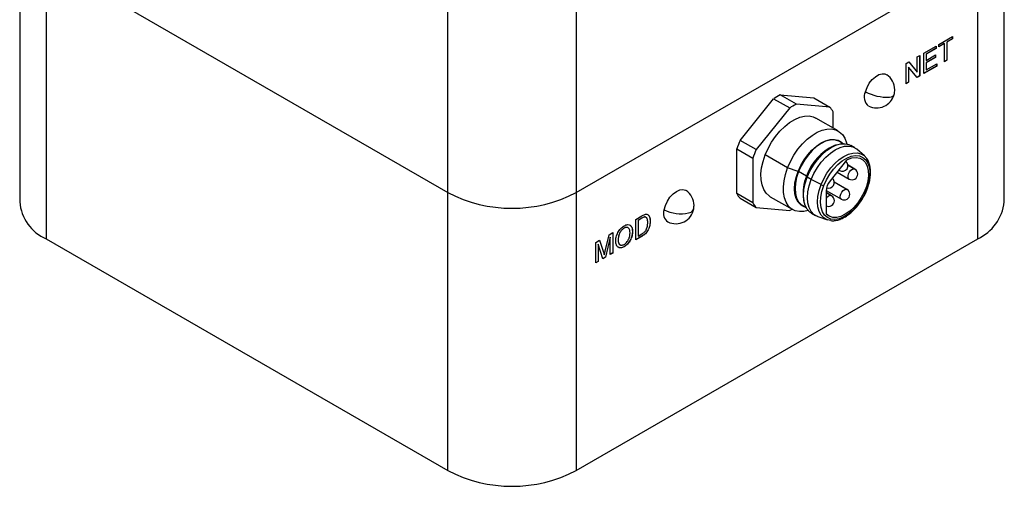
# Model space of a CAD drawing. Header units: inches. Extents: x 0.86 to 7.63, y 2.11 to 9.01.
# Tile 10 of 11: x 5.92 to 7.63, y 6.85 to 7.66. Entities that reach past the tile are written whole.
import ezdxf

# ---------------------------------------------------------------- set-up
doc = ezdxf.new("R2010")
doc.units = ezdxf.units.IN
doc.header["$MEASUREMENT"] = 0

msp = doc.modelspace()

# ---------------------------------------------------------------- linework, layer by layer
at = {"color": 7, "linetype": 'Continuous', "lineweight": 25}
for p, q in [((5.919, 7.8269), (5.919, 7.3447)), ((7.6259, 7.3447), (7.6259, 7.8269)), ((5.9651, 7.7627), (6.6611, 7.3609)), ((5.9651, 7.7627), (5.9651, 7.2804)), ((6.8838, 7.3609), (7.5798, 7.7627)), ((7.5798, 7.2804), (7.5798, 7.7627)), ((6.6611, 7.3609), (6.6611, 7.7097)), ((6.8838, 7.7097), (6.8838, 7.3609)), ((7.5123, 7.6176), (7.5362, 7.6314)), ((7.5361, 7.6313), (7.5361, 7.6274)), ((7.5362, 7.6314), (7.5362, 7.6273)), ((7.4864, 7.6026), (7.5079, 7.6151)), ((7.5078, 7.615), (7.5078, 7.6111)), ((7.5079, 7.6151), (7.5079, 7.611)), ((7.5219, 7.6193), (7.5123, 7.6137)), ((7.5221, 7.6192), (7.5123, 7.6135)), ((7.5123, 7.6135), (7.5123, 7.6176)), ((7.5219, 7.6193), (7.5221, 7.6192)), ((7.5221, 7.5879), (7.5221, 7.6192)), ((7.5361, 7.6274), (7.5263, 7.6217)), ((7.5263, 7.6217), (7.5263, 7.5905)), ((7.5263, 7.6217), (7.5264, 7.6217)), ((7.5362, 7.6273), (7.5264, 7.6217)), ((7.5264, 7.6217), (7.5264, 7.5904)), ((7.5361, 7.6274), (7.5362, 7.6273)), ((7.475, 7.5961), (7.4793, 7.5986)), ((7.475, 7.5697), (7.475, 7.5961)), ((7.4791, 7.5985), (7.4791, 7.5633)), ((7.4793, 7.5986), (7.4793, 7.5632)), ((7.4864, 7.5673), (7.4864, 7.6026)), ((7.5078, 7.6111), (7.4905, 7.6011)), ((7.4905, 7.6011), (7.4905, 7.5902)), ((7.4905, 7.6011), (7.4907, 7.601)), ((7.5079, 7.611), (7.4907, 7.601)), ((7.4907, 7.601), (7.4907, 7.5902)), ((7.4907, 7.5902), (7.5068, 7.5995)), ((7.5066, 7.5994), (7.5066, 7.5955)), ((7.5068, 7.5995), (7.5068, 7.5954)), ((7.5078, 7.6111), (7.5079, 7.611)), ((7.4557, 7.585), (7.4603, 7.5876)), ((7.4557, 7.5496), (7.4557, 7.585)), ((7.4602, 7.5876), (7.4748, 7.5698)), ((7.4603, 7.5876), (7.475, 7.5697)), ((7.5086, 7.5803), (7.4864, 7.5674)), ((7.5087, 7.5802), (7.4864, 7.5673)), ((7.5066, 7.5955), (7.4905, 7.5862)), ((7.4905, 7.5902), (7.4907, 7.5902)), ((7.4905, 7.5862), (7.4905, 7.5739)), ((7.4905, 7.5862), (7.4907, 7.5861)), ((7.5068, 7.5954), (7.4907, 7.5861)), ((7.4907, 7.5861), (7.4907, 7.5738)), ((7.4907, 7.5738), (7.5087, 7.5843)), ((7.5066, 7.5955), (7.5068, 7.5954)), ((7.5086, 7.5842), (7.5086, 7.5803)), ((7.5086, 7.5803), (7.5087, 7.5802)), ((7.5087, 7.5843), (7.5087, 7.5802)), ((7.5263, 7.5905), (7.5221, 7.5881)), ((7.5264, 7.5904), (7.5221, 7.5879)), ((7.5263, 7.5905), (7.5264, 7.5904)), ((7.4599, 7.5785), (7.4599, 7.5522)), ((7.4599, 7.5785), (7.46, 7.5785)), ((7.46, 7.5785), (7.46, 7.5521)), ((7.4747, 7.5606), (7.46, 7.5785)), ((7.4791, 7.5633), (7.4746, 7.5607)), ((7.4793, 7.5632), (7.4747, 7.5606)), ((7.4748, 7.5698), (7.475, 7.5697)), ((7.4791, 7.5633), (7.4793, 7.5632)), ((7.4905, 7.5739), (7.4907, 7.5738)), ((7.4599, 7.5522), (7.4557, 7.5498)), ((7.46, 7.5521), (7.4557, 7.5496)), ((7.4599, 7.5522), (7.46, 7.5521)), ((7.2654, 7.5142), (7.2376, 7.5303)), ((7.2376, 7.5303), (7.2956, 7.5251)), ((7.168, 7.4514), (7.226, 7.5236)), ((7.226, 7.5236), (7.2539, 7.5076)), ((7.3235, 7.509), (7.2654, 7.5142)), ((7.2956, 7.5251), (7.3235, 7.509)), ((7.2539, 7.5076), (7.1958, 7.4353)), ((7.3292, 7.4727), (7.3292, 7.5008)), ((7.3378, 7.4677), (7.299, 7.4901)), ((7.1958, 7.4353), (7.168, 7.4514)), ((7.3345, 7.4434), (7.3306, 7.4419)), ((7.3464, 7.4457), (7.3403, 7.4492)), ((7.3408, 7.4501), (7.3407, 7.4501)), ((7.3667, 7.4386), (7.3597, 7.4426)), ((7.1622, 7.4365), (7.19, 7.4205)), ((7.1622, 7.3591), (7.1622, 7.4365)), ((7.2503, 7.4038), (7.2114, 7.4262)), ((7.3835, 7.4244), (7.3703, 7.436)), ((7.19, 7.4205), (7.19, 7.343)), ((7.3526, 7.4171), (7.3239, 7.3813)), ((7.3668, 7.4014), (7.355, 7.4082)), ((7.3835, 7.4244), (7.3852, 7.4228)), ((7.2684, 7.3974), (7.2503, 7.4038)), ((7.2686, 7.3974), (7.2684, 7.3974)), ((7.2831, 7.3893), (7.2692, 7.3973)), ((7.336, 7.3964), (7.3569, 7.3843)), ((7.3389, 7.4001), (7.3403, 7.3993)), ((7.3653, 7.4018), (7.355, 7.4078)), ((7.3653, 7.4018), (7.3668, 7.4014)), ((7.2831, 7.3893), (7.2842, 7.3875)), ((7.2911, 7.3835), (7.2842, 7.3875)), ((7.3083, 7.3746), (7.2911, 7.3835)), ((7.3532, 7.3664), (7.3311, 7.3791)), ((7.3518, 7.3668), (7.3312, 7.3787)), ((6.6611, 6.8787), (6.6611, 7.3609)), ((6.8838, 7.3609), (6.8838, 6.8787)), ((7.19, 7.343), (7.1622, 7.3591)), ((7.3169, 7.3634), (7.3169, 7.3251)), ((7.3265, 7.3553), (7.3169, 7.3609)), ((7.325, 7.3558), (7.3169, 7.3605)), ((7.317, 7.3646), (7.3434, 7.3494)), ((7.3518, 7.3668), (7.3532, 7.3664)), ((7.168, 7.3509), (7.1958, 7.3348)), ((7.2203, 7.3537), (7.2591, 7.3313)), ((7.2778, 7.3505), (7.2786, 7.3464)), ((7.325, 7.3558), (7.3265, 7.3553)), ((7.1958, 7.3348), (7.2539, 7.3296)), ((7.2757, 7.3376), (7.2759, 7.3375)), ((7.2764, 7.3384), (7.2824, 7.3349)), ((7.2918, 7.3249), (7.2988, 7.3209)), ((6.9869, 7.3143), (6.9974, 7.3203)), ((6.9869, 7.2789), (6.9869, 7.3143)), ((6.9973, 7.3164), (6.9911, 7.3128)), ((6.9911, 7.3128), (6.9911, 7.2856)), ((6.9911, 7.3128), (6.9912, 7.3127)), ((6.9974, 7.3163), (6.9912, 7.3127)), ((6.9912, 7.3127), (6.9912, 7.2855)), ((6.9973, 7.3164), (6.9974, 7.3163)), ((7.0023, 7.3186), (7.0025, 7.3185)), ((7.0119, 7.3114), (7.012, 7.3113)), ((7.3028, 7.3191), (7.3194, 7.3134)), ((7.3249, 7.3123), (7.3194, 7.3134)), ((6.9408, 7.2877), (6.9472, 7.2914)), ((6.9471, 7.2913), (6.9471, 7.2561)), ((6.9472, 7.2914), (6.9472, 7.256)), ((6.9668, 7.2992), (6.9669, 7.2991)), ((6.9813, 7.2935), (6.9814, 7.2934)), ((6.9912, 7.2855), (6.9975, 7.2892)), ((5.9651, 7.2804), (6.6611, 6.8787)), ((6.8838, 6.8787), (7.5798, 7.2804)), ((6.9178, 7.2744), (6.9243, 7.2782)), ((6.9178, 7.239), (6.9178, 7.2744)), ((6.922, 7.2715), (6.922, 7.2416)), ((6.922, 7.2715), (6.9221, 7.2715)), ((6.9221, 7.2715), (6.9221, 7.2415)), ((6.9302, 7.2462), (6.9221, 7.2715)), ((6.9242, 7.2781), (6.931, 7.2574)), ((6.9243, 7.2782), (6.9311, 7.2573)), ((6.934, 7.2594), (6.9408, 7.2877)), ((6.9428, 7.2836), (6.9346, 7.2489)), ((6.9429, 7.2835), (6.9347, 7.2488)), ((6.9428, 7.2836), (6.9429, 7.2835)), ((6.9429, 7.2536), (6.9429, 7.2835)), ((6.9565, 7.2787), (6.9567, 7.2786)), ((6.9979, 7.2853), (6.9869, 7.2789)), ((6.9977, 7.2853), (6.9869, 7.2791)), ((6.9911, 7.2856), (6.9912, 7.2855)), ((6.9977, 7.2853), (6.9979, 7.2853)), ((6.931, 7.2574), (6.9311, 7.2573)), ((6.9471, 7.2561), (6.9429, 7.2537)), ((6.9472, 7.256), (6.9429, 7.2536)), ((6.9471, 7.2561), (6.9472, 7.256)), ((6.9667, 7.267), (6.9669, 7.2669)), ((6.922, 7.2416), (6.9178, 7.2392)), ((6.9221, 7.2415), (6.9178, 7.239)), ((6.922, 7.2416), (6.9221, 7.2415)), ((6.9346, 7.2489), (6.9302, 7.2464)), ((6.9347, 7.2488), (6.9302, 7.2462)), ((6.9324, 7.253), (6.9325, 7.2529)), ((6.9346, 7.2489), (6.9347, 7.2488))]:
    msp.add_line(p, q, dxfattribs=at)
at = {"color": 7, "linetype": 'Continuous', "lineweight": 25, "flags": 128}
for points in [[(7.3851, 7.5358), (7.3879, 7.5433), (7.3919, 7.5505), (7.3969, 7.5568), (7.4024, 7.5619), (7.4082, 7.5654), (7.4139, 7.5671), (7.419, 7.5668), (7.4222, 7.5653)], [(7.4267, 7.5264), (7.4302, 7.5271), (7.4328, 7.5283), (7.4343, 7.5298), (7.4347, 7.5307)], [(7.2114, 7.4262), (7.2164, 7.4374), (7.2224, 7.4482), (7.2293, 7.4583), (7.237, 7.4676), (7.2452, 7.4757), (7.2538, 7.4825), (7.2626, 7.4878), (7.2712, 7.4915), (7.2796, 7.4935), (7.2875, 7.4937), (7.2947, 7.4921), (7.299, 7.4901)], [(7.2503, 7.4038), (7.2552, 7.415), (7.2612, 7.4258), (7.2682, 7.4359), (7.2758, 7.4452), (7.2841, 7.4533), (7.2927, 7.4601), (7.3014, 7.4654), (7.3101, 7.4691), (7.3184, 7.4711), (7.3263, 7.4713), (7.3335, 7.4697), (7.3399, 7.4664), (7.3452, 7.4615), (7.3493, 7.455), (7.3523, 7.4472), (7.3527, 7.4452)], [(7.2684, 7.3974), (7.273, 7.4077), (7.2787, 7.4175), (7.2853, 7.4266), (7.2925, 7.4347), (7.3002, 7.4415), (7.3082, 7.4469), (7.3162, 7.4507), (7.3239, 7.4528), (7.3312, 7.4531), (7.3377, 7.4516), (7.3407, 7.4501)], [(7.2686, 7.3974), (7.2732, 7.4076), (7.2788, 7.4174), (7.2854, 7.4265), (7.2927, 7.4346), (7.3004, 7.4414), (7.3084, 7.4469), (7.3163, 7.4506), (7.3241, 7.4527), (7.3313, 7.453), (7.3379, 7.4515), (7.3435, 7.4482), (7.346, 7.446)], [(7.3403, 7.4492), (7.3374, 7.4506), (7.331, 7.4521), (7.3238, 7.4518), (7.3162, 7.4498), (7.3084, 7.446), (7.3005, 7.4407), (7.2929, 7.434), (7.2857, 7.426), (7.2793, 7.417), (7.2737, 7.4074), (7.2692, 7.3973)], [(7.2842, 7.3875), (7.289, 7.3982), (7.2949, 7.4084), (7.3018, 7.4179), (7.3093, 7.4264), (7.3174, 7.4336), (7.3258, 7.4392), (7.3341, 7.4432), (7.3422, 7.4454), (7.3498, 7.4456), (7.3566, 7.4441), (7.3597, 7.4426)], [(7.2203, 7.3537), (7.2183, 7.355), (7.2129, 7.36), (7.2088, 7.3664), (7.2059, 7.3742), (7.2043, 7.3832), (7.204, 7.3932), (7.2052, 7.4039), (7.2077, 7.415), (7.2114, 7.4262)], [(7.2911, 7.3835), (7.2959, 7.3942), (7.3019, 7.4044), (7.3087, 7.4139), (7.3163, 7.4224), (7.3244, 7.4295), (7.3327, 7.4352), (7.3411, 7.4392), (7.3491, 7.4413), (7.3567, 7.4416), (7.3636, 7.44), (7.3695, 7.4366), (7.3703, 7.436)], [(7.3083, 7.3746), (7.3128, 7.3847), (7.3185, 7.3945), (7.325, 7.4035), (7.3322, 7.4115), (7.3399, 7.4183), (7.3478, 7.4237), (7.3557, 7.4275), (7.3634, 7.4295), (7.3706, 7.4298), (7.3771, 7.4283), (7.3827, 7.4251), (7.3835, 7.4244)], [(7.313, 7.373), (7.3176, 7.3831), (7.3232, 7.3928), (7.3298, 7.4016), (7.3371, 7.4094), (7.3449, 7.4158), (7.3528, 7.4206), (7.3606, 7.4238), (7.368, 7.425), (7.3749, 7.4244), (7.3809, 7.4219), (7.3859, 7.4177), (7.3896, 7.4118), (7.392, 7.4045), (7.393, 7.396), (7.3925, 7.3866), (7.3906, 7.3766), (7.3873, 7.3664)], [(7.3543, 7.4185), (7.3618, 7.4211), (7.3689, 7.4218), (7.3753, 7.4207), (7.3808, 7.4177), (7.3852, 7.4131), (7.3883, 7.4068), (7.3901, 7.3993), (7.3904, 7.3907), (7.3893, 7.3813), (7.3868, 7.3715), (7.383, 7.3617), (7.378, 7.3521), (7.372, 7.3432), (7.3652, 7.3352), (7.3579, 7.3285), (7.3503, 7.3232), (7.3427, 7.3196), (7.3354, 7.3178), (7.3285, 7.3179), (7.3225, 7.3198), (7.3174, 7.3235)], [(7.286, 7.3297), (7.2785, 7.328), (7.2706, 7.3278), (7.2634, 7.3293), (7.2571, 7.3326), (7.2518, 7.3375), (7.2476, 7.344), (7.2447, 7.3518), (7.2431, 7.3608), (7.2429, 7.3708), (7.244, 7.3814), (7.2465, 7.3925), (7.2503, 7.4038)], [(7.2757, 7.3376), (7.273, 7.3395), (7.2684, 7.3444), (7.2651, 7.3508), (7.263, 7.3586), (7.2623, 7.3674), (7.263, 7.377), (7.2651, 7.3871), (7.2684, 7.3974)], [(7.282, 7.3351), (7.2788, 7.3361), (7.2732, 7.3394), (7.2686, 7.3443), (7.2652, 7.3507), (7.2631, 7.3585), (7.2624, 7.3673), (7.2631, 7.3769), (7.2652, 7.387), (7.2686, 7.3974)], [(7.2692, 7.3973), (7.2659, 7.3871), (7.2638, 7.3772), (7.2631, 7.3677), (7.2638, 7.359), (7.2659, 7.3514), (7.2692, 7.3451), (7.2737, 7.3402), (7.2764, 7.3384)], [(7.3403, 7.3993), (7.3397, 7.3997), (7.3392, 7.4003)], [(7.3569, 7.3843), (7.3563, 7.3848), (7.3551, 7.3869), (7.355, 7.3899), (7.3558, 7.3934), (7.3576, 7.3968), (7.3601, 7.3996), (7.3628, 7.4014), (7.3653, 7.4018)], [(7.2918, 7.3249), (7.289, 7.3269), (7.2842, 7.332), (7.2806, 7.3387), (7.2785, 7.3468), (7.2777, 7.356), (7.2785, 7.3661), (7.2806, 7.3767), (7.2842, 7.3875)], [(7.3028, 7.3191), (7.3019, 7.3194), (7.2959, 7.3229), (7.2911, 7.328), (7.2876, 7.3347), (7.2854, 7.3428), (7.2847, 7.352), (7.2854, 7.3621), (7.2876, 7.3727), (7.2911, 7.3835)], [(7.3194, 7.3134), (7.3185, 7.3138), (7.3128, 7.317), (7.3083, 7.3219), (7.3049, 7.3283), (7.3029, 7.336), (7.3022, 7.3447), (7.3029, 7.3543), (7.3049, 7.3643), (7.3083, 7.3746)], [(7.0362, 7.3312), (7.0383, 7.3387), (7.0418, 7.3461), (7.0463, 7.3529), (7.0516, 7.3587), (7.0574, 7.363), (7.0632, 7.3656), (7.0686, 7.3663), (7.0732, 7.365), (7.0743, 7.3644)], [(7.3873, 7.3664), (7.3827, 7.3563), (7.377, 7.3466), (7.3704, 7.3378), (7.3631, 7.33), (7.3554, 7.3236), (7.3475, 7.3188), (7.3397, 7.3156), (7.3322, 7.3144), (7.3253, 7.315), (7.3193, 7.3175), (7.3144, 7.3217), (7.3106, 7.3276), (7.3082, 7.3349), (7.3073, 7.3434), (7.3078, 7.3528), (7.3097, 7.3628), (7.313, 7.373)], [(7.3434, 7.3494), (7.3428, 7.3498), (7.3416, 7.3519), (7.3414, 7.3549), (7.3423, 7.3584), (7.344, 7.3618), (7.3465, 7.3646), (7.3492, 7.3664), (7.3518, 7.3668)]]:
    msp.add_lwpolyline(points, dxfattribs=at)
at = {"color": 7, "linetype": 'Continuous', "lineweight": 25}
for centre, radius, start, end in [((7.4044, 7.5393), 0.0316, 360, 55.4753), ((7.2832, 7.438), 0.1029, 116.2914, 123.7032), ((7.4035, 7.5269), 0.0205, 154.2005, 231.6155), ((7.4228, 7.6061), 0.0798, 241.7261, 272.7652), ((7.4044, 7.5393), 0.0316, 244.5301, 344.2143), ((7.4044, 7.5393), 0.0316, 344.2143, 360), ((7.311, 7.4219), 0.1029, 116.2914, 123.7032), ((7.2905, 7.4798), 0.0441, 28.5736, 41.6278), ((7.3295, 7.3802), 0.1765, 156.2084, 161.3802), ((7.3573, 7.3641), 0.1765, 156.2084, 161.3802), ((7.3676, 7.3608), 0.0891, 114.5332, 161.3904), ((7.3452, 7.4078), 0.00984, 240.0027, 51.4245), ((7.3565, 7.4142), 0.00482, 116.4124, 142.5122), ((7.3619, 7.3929), 0.00984, 240.0027, 0), ((7.3619, 7.3929), 0.00984, 0, 60.0027), ((7.3499, 7.3604), 0.0728, 156.634, 187.7988), ((7.3152, 7.3876), 0.0148, 242.0185, 261.3046), ((7.3471, 7.362), 0.0302, 140.2279, 177.3607), ((7.3213, 7.3784), 0.00984, 248.5213, 50.3396), ((6.7725, 7.5744), 0.2408, 242.4576, 297.5424), ((7.0564, 7.3384), 0.0316, 0, 55.4753), ((7.2009, 7.3802), 0.0441, 208.5736, 221.6278), ((7.3483, 7.3579), 0.00984, 240.0027, 0), ((7.3483, 7.3579), 0.00984, 0, 60.0027), ((7.3875, 7.3672), 0.000849, 249.6245, 313.7212), ((5.9961, 7.3514), 0.0774, 184.9193, 246.4008), ((7.2287, 7.3641), 0.0441, 208.5736, 221.6278), ((7.3264, 7.3451), 0.0107, 97.4426, 152.1925), ((7.3215, 7.3468), 0.00984, 241.9481, 0), ((7.3215, 7.3468), 0.00984, 0, 60.0027), ((7.545, 7.3541), 0.0814, 295.2735, 353.4064), ((7.0532, 7.3248), 0.0182, 159.3038, 235.1077), ((7.0655, 7.3879), 0.0638, 242.6736, 281.9511), ((7.0564, 7.3384), 0.0316, 244.5301, 349.2228), ((7.0773, 7.3361), 0.0107, 277.3096, 340.2659), ((7.0564, 7.3384), 0.0316, 349.2228, 0), ((7.2116, 7.4157), 0.0958, 296.1692, 299.0473), ((7.3191, 7.3249), 0.00222, 176.497, 220.5843), ((6.7725, 7.0922), 0.2408, 242.4576, 297.5424)]:
    msp.add_arc(centre, radius, start, end, dxfattribs=at)
for points, knots in [([(7.3881, 7.3666), (7.3888, 7.3683), (7.3906, 7.3732), (7.3927, 7.3813), (7.3941, 7.3907), (7.3943, 7.3996), (7.3931, 7.4079), (7.3906, 7.4151), (7.3879, 7.42), (7.3857, 7.422), (7.3853, 7.4225)], [0, 0, 0, 0, 0.077027, 0.223196, 0.369844, 0.516996, 0.66463, 0.812148, 0.958152, 1, 1, 1, 1]), ([(7.3254, 7.3122), (7.3275, 7.3121), (7.3319, 7.3119), (7.339, 7.3136), (7.3466, 7.3167), (7.3542, 7.3213), (7.3616, 7.3272), (7.3686, 7.3343), (7.3751, 7.3424), (7.3809, 7.3512), (7.3852, 7.3594), (7.3873, 7.3646), (7.3881, 7.3666)], [0, 0, 0, 0, 0.09248, 0.195083, 0.299675, 0.40536, 0.511298, 0.617099, 0.722728, 0.828247, 0.933748, 1, 1, 1, 1]), ([(7.0028, 7.323), (7.0036, 7.3232), (7.0044, 7.3234), (7.0059, 7.3234), (7.0066, 7.3232), (7.0072, 7.323)], [0, 0, 0, 0, 0.5, 0.5, 1, 1, 1, 1]), ([(7.0071, 7.3231), (7.008, 7.3227), (7.0087, 7.3222), (7.01, 7.3206), (7.0105, 7.3197), (7.0116, 7.3166), (7.0119, 7.314), (7.0119, 7.3114)], [0, 0, 0, 0, 0.25, 0.25, 0.5, 0.5, 1, 1, 1, 1]), ([(7.0072, 7.323), (7.0081, 7.3226), (7.0089, 7.3221), (7.0101, 7.3206), (7.0106, 7.3196), (7.0117, 7.3165), (7.012, 7.314), (7.012, 7.3113)], [0, 0, 0, 0, 0.25, 0.25, 0.5, 0.5, 1, 1, 1, 1]), ([(7.0119, 7.3114), (7.0119, 7.3102), (7.0118, 7.3091), (7.0116, 7.3066), (7.0114, 7.3054), (7.0106, 7.3016), (7.0098, 7.2989), (7.0079, 7.2951), (7.0072, 7.2939), (7.0055, 7.2916), (7.0046, 7.2906), (7.0017, 7.2879), (6.9997, 7.2865), (6.9977, 7.2853)], [0, 0, 0, 0, 0.125, 0.125, 0.25, 0.25, 0.5, 0.5, 0.625, 0.625, 0.75, 0.75, 1, 1, 1, 1]), ([(7.012, 7.3113), (7.012, 7.3101), (7.012, 7.309), (7.0117, 7.3065), (7.0115, 7.3053), (7.0107, 7.3015), (7.0099, 7.2989), (7.008, 7.2951), (7.0073, 7.2938), (7.0056, 7.2916), (7.0047, 7.2905), (7.0019, 7.2878), (6.9999, 7.2864), (6.9979, 7.2853)], [0, 0, 0, 0, 0.125, 0.125, 0.25, 0.25, 0.5, 0.5, 0.625, 0.625, 0.75, 0.75, 1, 1, 1, 1]), ([(7.0049, 7.3177), (7.0048, 7.3178), (7.0042, 7.3186), (7.0032, 7.3186), (7.0023, 7.3186)], [0, 0, 0, 0, 0.153862, 1, 1, 1, 1]), ([(7.0077, 7.3089), (7.0077, 7.3114), (7.0075, 7.3138), (7.0063, 7.3165), (7.0057, 7.3173), (7.0047, 7.3181), (7.0043, 7.3183), (7.0034, 7.3185), (7.003, 7.3185), (7.0025, 7.3185)], [0, 0, 0, 0, 0.5, 0.5, 0.75, 0.75, 0.875, 0.875, 1, 1, 1, 1]), ([(7.0048, 7.2958), (7.005, 7.2964), (7.0053, 7.2969), (7.0058, 7.298), (7.006, 7.2986), (7.0066, 7.3003), (7.0069, 7.3014), (7.0076, 7.3048), (7.0077, 7.3069), (7.0077, 7.3089)], [0, 0, 0, 0, 0.125, 0.125, 0.25, 0.25, 0.5, 0.5, 1, 1, 1, 1]), ([(6.9523, 7.2762), (6.9524, 7.2774), (6.9524, 7.2786), (6.9526, 7.2811), (6.9528, 7.2824), (6.9537, 7.2862), (6.9547, 7.2889), (6.9573, 7.294), (6.959, 7.2964), (6.9618, 7.2995), (6.9628, 7.3003), (6.9648, 7.3019), (6.9659, 7.3026), (6.9669, 7.3032)], [0, 0, 0, 0, 0.125, 0.125, 0.25, 0.25, 0.5, 0.5, 0.75, 0.75, 0.875, 0.875, 1, 1, 1, 1]), ([(6.9668, 7.2992), (6.966, 7.2988), (6.9652, 7.2982), (6.9637, 7.297), (6.963, 7.2963), (6.9616, 7.2947), (6.961, 7.2939), (6.9598, 7.2921), (6.9592, 7.2911), (6.9578, 7.2882), (6.9573, 7.2862), (6.9566, 7.2823), (6.9565, 7.2805), (6.9565, 7.2787)], [0, 0, 0, 0, 0.125, 0.125, 0.25, 0.25, 0.375, 0.375, 0.5, 0.5, 0.75, 0.75, 1, 1, 1, 1]), ([(6.9669, 7.2991), (6.9661, 7.2987), (6.9654, 7.2982), (6.9639, 7.2969), (6.9631, 7.2962), (6.9617, 7.2947), (6.9611, 7.2938), (6.9599, 7.292), (6.9593, 7.2911), (6.958, 7.2881), (6.9574, 7.2861), (6.9568, 7.2823), (6.9567, 7.2804), (6.9567, 7.2786)], [0, 0, 0, 0, 0.125, 0.125, 0.25, 0.25, 0.375, 0.375, 0.5, 0.5, 0.75, 0.75, 1, 1, 1, 1]), ([(6.9813, 7.2935), (6.9812, 7.2923), (6.9812, 7.2911), (6.9809, 7.2887), (6.9807, 7.2874), (6.9797, 7.2836), (6.9788, 7.2809), (6.9761, 7.2759), (6.9744, 7.2737), (6.9717, 7.2707), (6.9707, 7.2698), (6.9687, 7.2683), (6.9677, 7.2676), (6.9667, 7.267)], [0, 0, 0, 0, 0.125, 0.125, 0.25, 0.25, 0.5, 0.5, 0.75, 0.75, 0.875, 0.875, 1, 1, 1, 1]), ([(6.9731, 7.3001), (6.9723, 7.3003), (6.9705, 7.301), (6.9681, 7.2999), (6.9668, 7.2992)], [0, 0, 0, 0, 0.437107, 1, 1, 1, 1]), ([(6.9668, 7.271), (6.9676, 7.2714), (6.9683, 7.2719), (6.9698, 7.2731), (6.9705, 7.2738), (6.9725, 7.2761), (6.9737, 7.2779), (6.9756, 7.2817), (6.9762, 7.2836), (6.9769, 7.2874), (6.9771, 7.2892), (6.9771, 7.2909)], [0, 0, 0, 0, 0.125, 0.125, 0.25, 0.25, 0.5, 0.5, 0.75, 0.75, 1, 1, 1, 1]), ([(6.9669, 7.3032), (6.9679, 7.3038), (6.9689, 7.3043), (6.9709, 7.305), (6.9718, 7.3052), (6.9746, 7.3054), (6.9763, 7.3051), (6.9789, 7.3031), (6.9799, 7.3016), (6.9808, 7.2988), (6.981, 7.2978), (6.9813, 7.2957), (6.9814, 7.2945), (6.9814, 7.2934)], [0, 0, 0, 0, 0.125, 0.125, 0.25, 0.25, 0.5, 0.5, 0.75, 0.75, 0.875, 0.875, 1, 1, 1, 1]), ([(6.9771, 7.2909), (6.9771, 7.2926), (6.9769, 7.2943), (6.9762, 7.2972), (6.9755, 7.2984), (6.9738, 7.3001), (6.9726, 7.3006), (6.9706, 7.3005), (6.9699, 7.3004), (6.9684, 7.2999), (6.9677, 7.2995), (6.9669, 7.2991)], [0, 0, 0, 0, 0.25, 0.25, 0.5, 0.5, 0.75, 0.75, 0.875, 0.875, 1, 1, 1, 1]), ([(6.9814, 7.2934), (6.9814, 7.2922), (6.9813, 7.291), (6.981, 7.2886), (6.9808, 7.2873), (6.9799, 7.2835), (6.9789, 7.2809), (6.9763, 7.2759), (6.9746, 7.2736), (6.9718, 7.2706), (6.9708, 7.2698), (6.9689, 7.2682), (6.9679, 7.2675), (6.9669, 7.2669)], [0, 0, 0, 0, 0.125, 0.125, 0.25, 0.25, 0.5, 0.5, 0.75, 0.75, 0.875, 0.875, 1, 1, 1, 1]), ([(6.9773, 7.3038), (6.9776, 7.3037), (6.9794, 7.3031), (6.9808, 7.2992), (6.9811, 7.2954), (6.9813, 7.2935)], [0, 0, 0, 0, 0.121001, 0.560076, 1, 1, 1, 1]), ([(6.9975, 7.2892), (6.9988, 7.2899), (7.0001, 7.2907), (7.002, 7.2923), (7.0026, 7.2929), (7.0038, 7.2943), (7.0043, 7.295), (7.0048, 7.2958)], [0, 0, 0, 0, 0.5, 0.5, 0.75, 0.75, 1, 1, 1, 1]), ([(6.9669, 7.2669), (6.9659, 7.2664), (6.9649, 7.2659), (6.963, 7.2652), (6.962, 7.265), (6.9593, 7.2647), (6.9576, 7.2651), (6.955, 7.2669), (6.954, 7.2683), (6.9527, 7.2719), (6.9524, 7.2739), (6.9523, 7.2762)], [0, 0, 0, 0, 0.125, 0.125, 0.25, 0.25, 0.5, 0.5, 0.75, 0.75, 1, 1, 1, 1]), ([(6.9565, 7.2787), (6.9566, 7.2769), (6.9569, 7.2734), (6.9586, 7.2704), (6.9601, 7.2702), (6.9603, 7.2702)], [0, 0, 0, 0, 0.471285, 0.940171, 1, 1, 1, 1]), ([(6.9567, 7.2786), (6.9567, 7.277), (6.9568, 7.2754), (6.9576, 7.2726), (6.9583, 7.2714), (6.9601, 7.2699), (6.9613, 7.2695), (6.9633, 7.2696), (6.964, 7.2697), (6.9654, 7.2702), (6.9661, 7.2706), (6.9668, 7.271)], [0, 0, 0, 0, 0.25, 0.25, 0.5, 0.5, 0.75, 0.75, 0.875, 0.875, 1, 1, 1, 1]), ([(6.9667, 7.267), (6.9645, 7.2659), (6.9604, 7.264), (6.9576, 7.2657), (6.9563, 7.2664)], [0, 0, 0, 0, 0.5567539, 1, 1, 1, 1])]:
    msp.add_open_spline(points, degree=3, knots=knots, dxfattribs=at)
for points in [[(6.9974, 7.3203), (6.9992, 7.3214), (7.001, 7.3224), (7.0028, 7.323)], [(7.0023, 7.3186), (7.0007, 7.3183), (6.999, 7.3173), (6.9973, 7.3164)], [(7.0025, 7.3185), (7.0009, 7.3182), (6.9991, 7.3173), (6.9974, 7.3163)], [(6.931, 7.2574), (6.9315, 7.2559), (6.9319, 7.2545), (6.9324, 7.253)], [(6.9311, 7.2573), (6.9316, 7.2558), (6.9321, 7.2544), (6.9325, 7.2529)], [(6.9325, 7.2529), (6.933, 7.2551), (6.9335, 7.2572), (6.934, 7.2594)]]:
    msp.add_open_spline(points, degree=3, dxfattribs=at)

doc.saveas('drawing.dxf')
